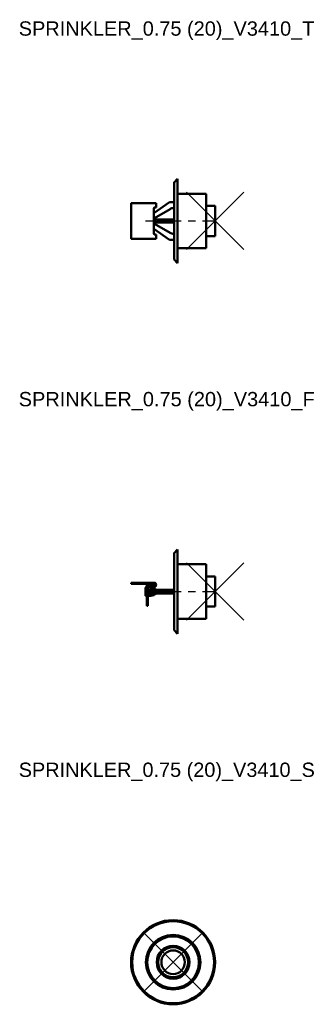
# Model space of a CAD drawing. Header units: inches. Extents: x 8.1 to 17.8, y 11.5 to 45.8.
import ezdxf

# ---------------------------------------------------------------- set-up
doc = ezdxf.new("R2010")
doc.units = ezdxf.units.IN
doc.header["$MEASUREMENT"] = 0
doc.header["$PDMODE"] = 3
doc.linetypes.add('CENTER', pattern=[2, 1.25, -0.25, 0.25, -0.25])
for name, color, linetype in [('CL', 1, 'CENTER'), ('NODES', 4, 'Continuous'), ('VIC_INFO', 30, 'Continuous')]:
    doc.layers.add(name, color=color, linetype=linetype)
doc.layers.add('REF', color=2, linetype='Continuous', true_color=0xffff00)
doc.layers.add('Visible (ANSI)', color=7, linetype='Continuous', lineweight=50)
doc.styles.get("Standard").update_dxf_attribs({"font": 'arial.ttf'})

# ---------------------------------------------------------------- blocks, each defined once
blk = doc.blocks.new('Sprinkler_NPT_RSW_0.75 (20)_V3410_T', base_point=(1.469, 0))
at = {"layer": 'CL'}
blk.add_line((-0.969, 0), (1.469, 0), dxfattribs=at)
at = {"layer": 'NODES'}
blk.add_point((1.469, 0), dxfattribs=at)
at = {"layer": 'Visible (ANSI)'}
for p, q in [((0.035, 1.347), (0.156, 1.469)), ((0.156, -1.469), (0.156, 1.469)), ((0.031, -1.339), (0.031, 1.339)), ((0.156, 0.953), (1.156, 0.953)), ((1.156, -0.953), (1.156, 0.953)), ((-1.469, -0.6), (-1.469, 0.6)), ((-1.444, 0.625), (-0.669, 0.625)), ((-0.126, 0.654), (-0.669, 0.276)), ((-0.594, 0.625), (-0.669, 0.625)), ((-0.669, 0.45), (-0.669, -0.45)), ((-0.656, 0.1), (-0.108, 0.417)), ((-0.644, 0.475), (-0.594, 0.475)), ((-0.594, 0.625), (-0.594, 0.475)), ((0.031, 0.656), (-0.119, 0.656)), ((0.017, 0.45), (0.031, 0.45)), ((1.469, 0.525), (1.156, 0.525)), ((1.469, 0.525), (1.469, -0.525)), ((-0.656, 0.078), (-0.669, 0.078)), ((-0.656, 0.078), (-0.656, 0.114)), ((-0.608, 0.072), (-0.656, 0.1)), ((-0.656, 0.078), (-0.656, -0.078)), ((-0.608, 0.072), (-0.608, -0.072)), ((-0.508, 0.05), (-0.579, 0.06)), ((0.031, 0.05), (-0.508, 0.05)), ((-0.508, 0.05), (-0.508, -0.05)), ((-0.669, -0.078), (-0.656, -0.078)), ((-0.669, -0.276), (-0.126, -0.654)), ((-0.608, -0.072), (-0.656, -0.1)), ((-0.656, -0.078), (-0.656, -0.114)), ((-0.108, -0.417), (-0.656, -0.1)), ((-0.508, -0.05), (-0.579, -0.06)), ((0.031, -0.05), (-0.508, -0.05)), ((-0.669, -0.625), (-1.444, -0.625)), ((-0.594, -0.625), (-0.669, -0.625)), ((-0.594, -0.475), (-0.644, -0.475)), ((-0.594, -0.475), (-0.594, -0.625)), ((-0.119, -0.656), (0.031, -0.656)), ((0.031, -0.45), (0.017, -0.45)), ((1.469, -0.525), (1.156, -0.525)), ((0.156, -0.953), (1.156, -0.953)), ((0.035, -1.347), (0.156, -1.469))]:
    blk.add_line(p, q, dxfattribs=at)
for centre, radius, start, end in [((0.044, 1.339), 0.0125, 135, 180), ((-1.444, 0.6), 0.025, 90, 180), ((-0.119, 0.644), 0.0125, 90, 124.8859), ((0.017, 0.2), 0.25, 90, 120), ((-0.583, 0.035), 0.025, 82.2316, 180), ((-0.583, -0.035), 0.025, 180, 277.7684), ((-1.444, -0.6), 0.025, 180, 270), ((-0.119, -0.644), 0.0125, 235.1141, 270), ((0.017, -0.2), 0.25, 240, 270), ((0.044, -1.339), 0.0125, 180, 225)]:
    blk.add_arc(centre, radius, start, end, dxfattribs=at)
for points, knots in [([(-0.644, 0.475), (-0.647, 0.475), (-0.65, 0.474), (-0.656, 0.472), (-0.659, 0.47), (-0.664, 0.465), (-0.666, 0.463), (-0.668, 0.456), (-0.669, 0.453), (-0.669, 0.45)], [-0.09689628, -0.09689628, -0.09689628, -0.09689628, -0.07238563, -0.07238563, -0.04787498, -0.04787498, -0.02393749, -0.02393749, 0, 0, 0, 0]), ([(-0.669, -0.45), (-0.669, -0.453), (-0.668, -0.456), (-0.666, -0.463), (-0.664, -0.465), (-0.659, -0.47), (-0.656, -0.472), (-0.65, -0.474), (-0.647, -0.475), (-0.644, -0.475)], [0.2001561, 0.2001561, 0.2001561, 0.2001561, 0.22409359, 0.22409359, 0.24803107, 0.24803107, 0.27254172, 0.27254172, 0.29705238, 0.29705238, 0.29705238, 0.29705238])]:
    blk.add_open_spline(points, degree=3, knots=knots, dxfattribs=at)
at = {"layer": 'VIC_INFO'}
for tag, p, flags in [('VIC_MARK', (0, 0), 1), ('VIC_AREA', (0, 0), 1), ('VIC_ZONE', (0, 0), 1), ('VIC_SEQUENCE', (0, 0), 1), ('SERVICE', (0, 0), 1), ('MANUFACTURER', (0, 0), 1), ('ENDCOND', (0, 0), 1), ('SIZE', (-0.619, -0.503), 9), ('SIZE_MM', (-0.619, -0.691), 9), ('UID', (0.231, -0.503), 9), ('DESC', (0.231, -0.683), 9), ('WGHT', (-0.619, -0.878), 9), ('P/N_1', (-0.619, -1.066), 9), ('USER_1', (0.231, -0.878), 9), ('USER_2', (0.231, -1.066), 9), ('P/N_2', (-0.619, -1.253), 9), ('PCS', (0.231, -1.253), 9), ('URL', (-0.618, -1.541), 9), ('STYLENO', (0.234, -1.514), 9)]:
    blk.add_attdef(tag, p, '', height=0.125, dxfattribs=dict(at, flags=flags))
blk = doc.blocks.new('Sprinkler_NPT_RSW_0.75 (20)_V3410_F', base_point=(1.469, 0))
at = {"layer": 'CL'}
blk.add_line((-0.969, 0), (1.469, 0), dxfattribs=at)
at = {"layer": 'NODES'}
blk.add_point((1.469, 0), dxfattribs=at)
at = {"layer": 'Visible (ANSI)'}
for p, q in [((0.035, 1.347), (0.156, 1.469)), ((0.156, -1.469), (0.156, 1.469)), ((0.031, -1.339), (0.031, 1.339)), ((0.156, 0.953), (1.156, 0.953)), ((1.156, -0.953), (1.156, 0.953)), ((1.469, 0.525), (1.156, 0.525)), ((1.469, 0.525), (1.469, -0.525)), ((-1.469, 0.312), (-1.444, 0.312)), ((-1.469, 0.312), (-1.469, 0.273)), ((-1.444, 0.273), (-1.469, 0.273)), ((-0.669, 0.312), (-1.444, 0.312)), ((-0.669, 0.273), (-1.444, 0.273)), ((-0.969, -0.125), (-0.969, 0.125)), ((-0.944, 0.15), (-0.919, 0.15)), ((-0.879, 0.225), (-0.919, 0.225)), ((-0.919, 0.225), (-0.919, 0.128)), ((-0.919, -0.087), (-0.919, 0.128)), ((-0.879, 0.225), (-0.879, 0.194)), ((-0.879, 0.128), (-0.879, -0.087)), ((-0.871, 0.15), (-0.779, 0.15)), ((-0.849, 0.052), (-0.849, 0)), ((-0.849, 0), (-0.849, -0.052)), ((-0.844, 0.203), (-0.669, 0.203)), ((-0.669, 0.163), (-0.844, 0.163)), ((-0.824, 0.062), (-0.837, 0.062)), ((-0.119, 0.062), (-0.824, 0.062)), ((-0.679, 0.123), (-0.779, 0.15)), ((-0.779, 0.085), (-0.779, 0.15)), ((-0.679, 0.123), (-0.679, 0.081)), ((-0.656, 0.1), (-0.679, 0.1)), ((-0.679, 0.062), (-0.679, 0.081)), ((-0.608, 0.072), (-0.656, 0.1)), ((-0.656, 0.1), (-0.656, 0.062)), ((-0.608, 0.072), (-0.608, 0.062)), ((0.031, 0.062), (-0.119, 0.062)), ((-0.944, -0.15), (-0.919, -0.15)), ((-0.919, -0.15), (-0.919, -0.087)), ((-0.919, -0.15), (-0.919, -0.184)), ((-0.919, -0.15), (-0.879, -0.15)), ((-0.919, -0.353), (-0.919, -0.184)), ((-0.879, -0.087), (-0.879, -0.15)), ((-0.879, -0.15), (-0.779, -0.15)), ((-0.879, -0.184), (-0.879, -0.15)), ((-0.879, -0.184), (-0.879, -0.353)), ((-0.837, -0.063), (-0.824, -0.063)), ((-0.824, -0.063), (-0.119, -0.063)), ((-0.779, -0.15), (-0.779, -0.085)), ((-0.679, -0.123), (-0.779, -0.15)), ((-0.679, -0.081), (-0.679, -0.063)), ((-0.679, -0.081), (-0.679, -0.123)), ((-0.656, -0.1), (-0.679, -0.1)), ((-0.656, -0.063), (-0.656, -0.1)), ((-0.608, -0.072), (-0.656, -0.1)), ((-0.608, -0.063), (-0.608, -0.072)), ((-0.119, -0.063), (0.031, -0.063)), ((-0.919, -0.383), (-0.919, -0.353)), ((-0.919, -0.383), (-0.919, -0.495)), ((-0.919, -0.495), (-0.879, -0.495)), ((-0.919, -0.495), (-0.919, -0.495)), ((-0.879, -0.353), (-0.879, -0.383)), ((-0.879, -0.495), (-0.879, -0.383)), ((-0.879, -0.495), (-0.879, -0.495)), ((1.469, -0.525), (1.156, -0.525)), ((0.156, -0.953), (1.156, -0.953)), ((0.035, -1.347), (0.156, -1.469))]:
    blk.add_line(p, q, dxfattribs=at)
for centre, radius, start, end in [((0.044, 1.339), 0.0125, 135, 180), ((-0.944, 0.125), 0.025, 90, 180), ((-0.844, 0.128), 0.075, 90, 180), ((-0.844, 0.128), 0.035, 90, 180), ((-0.669, 0.237), 0.075, 270, 90), ((-0.669, 0.237), 0.035, 270, 90), ((-0.944, -0.125), 0.025, 180, 270), ((0.044, -1.339), 0.0125, 180, 225)]:
    blk.add_arc(centre, radius, start, end, dxfattribs=at)
for points, knots in [([(-0.849, 0.052), (-0.849, 0.053), (-0.848, 0.055), (-0.847, 0.057), (-0.846, 0.059), (-0.844, 0.06), (-0.843, 0.061), (-0.84, 0.062), (-0.839, 0.062), (-0.837, 0.062)], [0, 0, 0, 0, 0.01220138, 0.01220138, 0.02344474, 0.02344474, 0.0343098, 0.0343098, 0.04661549, 0.04661549, 0.04661549, 0.04661549]), ([(-0.779, 0.085), (-0.779, 0.084), (-0.778, 0.083), (-0.777, 0.081), (-0.777, 0.08), (-0.774, 0.077), (-0.772, 0.076), (-0.765, 0.072), (-0.759, 0.071), (-0.737, 0.065), (-0.713, 0.062), (-0.685, 0.062)], [0, 0, 0, 0, 0.0100042, 0.0100042, 0.0213442, 0.0213442, 0.0398816, 0.0398816, 0.081794, 0.081794, 0.2158897, 0.2158897, 0.2158897, 0.2158897]), ([(-0.837, -0.063), (-0.839, -0.063), (-0.84, -0.062), (-0.843, -0.061), (-0.844, -0.06), (-0.846, -0.059), (-0.847, -0.057), (-0.848, -0.055), (-0.849, -0.053), (-0.849, -0.052)], [0, 0, 0, 0, 0.01246458, 0.01246458, 0.02356842, 0.02356842, 0.03448841, 0.03448841, 0.04673848, 0.04673848, 0.04673848, 0.04673848]), ([(-0.685, -0.063), (-0.7, -0.063), (-0.716, -0.063), (-0.744, -0.067), (-0.756, -0.069), (-0.768, -0.074), (-0.772, -0.076), (-0.776, -0.079), (-0.777, -0.08), (-0.778, -0.082), (-0.778, -0.083), (-0.779, -0.084), (-0.779, -0.085), (-0.779, -0.085)], [0, 0, 0, 0, 0.111664, 0.111664, 0.222896, 0.222896, 0.270228, 0.270228, 0.2889108, 0.2889108, 0.2974332, 0.2974332, 0.3058312, 0.3058312, 0.3058312, 0.3058312])]:
    blk.add_open_spline(points, degree=3, knots=knots, dxfattribs=at)
at = {"layer": 'VIC_INFO'}
for tag, p, flags in [('VIC_MARK', (0, 0), 1), ('VIC_AREA', (0, 0), 1), ('VIC_ZONE', (0, 0), 1), ('VIC_SEQUENCE', (0, 0), 1), ('SERVICE', (0, 0), 1), ('MANUFACTURER', (0, 0), 1), ('ENDCOND', (0, 0), 1), ('SIZE', (-0.619, -0.503), 9), ('SIZE_MM', (-0.619, -0.691), 9), ('UID', (0.231, -0.503), 9), ('DESC', (0.231, -0.683), 9), ('WGHT', (-0.619, -0.878), 9), ('P/N_1', (-0.619, -1.066), 9), ('USER_1', (0.231, -0.878), 9), ('USER_2', (0.231, -1.066), 9), ('P/N_2', (-0.619, -1.253), 9), ('PCS', (0.231, -1.253), 9), ('URL', (-0.618, -1.541), 9), ('STYLENO', (0.234, -1.514), 9)]:
    blk.add_attdef(tag, p, '', height=0.125, dxfattribs=dict(at, flags=flags))
blk = doc.blocks.new('Sprinkler_NPT_RSW_0.75 (20)_V3410_S', base_point=(0, 0))
at = {"layer": 'CL'}
blk.add_line((0, 0), (0, 0), dxfattribs=at)
at = {"layer": 'NODES'}
blk.add_point((0, 0), dxfattribs=at)
at = {"layer": 'Visible (ANSI)'}
for radius in [1.469, 1.433, 0.953, 0.928, 0.903, 0.575, 0.525, 0.412]:
    blk.add_circle((0, 0), radius, dxfattribs=at)
at = {"layer": 'VIC_INFO'}
for tag, p, flags in [('VIC_MARK', (0, 0), 1), ('VIC_AREA', (0, 0), 1), ('VIC_ZONE', (0, 0), 1), ('VIC_SEQUENCE', (0, 0), 1), ('SERVICE', (0, 0), 1), ('MANUFACTURER', (0, 0), 1), ('ENDCOND', (0, 0), 1), ('SIZE', (-0.619, -0.503), 9), ('SIZE_MM', (-0.619, -0.691), 9), ('UID', (0.231, -0.503), 9), ('DESC', (0.231, -0.683), 9), ('WGHT', (-0.619, -0.878), 9), ('P/N_1', (-0.619, -1.066), 9), ('USER_1', (0.231, -0.878), 9), ('USER_2', (0.231, -1.066), 9), ('P/N_2', (-0.619, -1.253), 9), ('PCS', (0.231, -1.253), 9), ('URL', (-0.618, -1.541), 9), ('STYLENO', (0.234, -1.514), 9)]:
    blk.add_attdef(tag, p, '', height=0.125, dxfattribs=dict(at, flags=flags))

msp = doc.modelspace()

# ---------------------------------------------------------------- block references
for name, p in [('Sprinkler_NPT_RSW_0.75 (20)_V3410_T', (14.969, 38.813)), ('Sprinkler_NPT_RSW_0.75 (20)_V3410_F', (14.969, 25.875)), ('Sprinkler_NPT_RSW_0.75 (20)_V3410_S', (13.5, 12.938))]:
    msp.add_blockref(name, p)

# ---------------------------------------------------------------- texts
at = {"layer": 'REF'}
for s, p in [('SPRINKLER_0.75 (20)_V3410_T', (8.1, 45.281)), ('SPRINKLER_0.75 (20)_V3410_F', (8.1, 32.344)), ('SPRINKLER_0.75 (20)_V3410_S', (8.1, 19.406))]:
    msp.add_text(s, height=0.5, dxfattribs=at).set_placement(p)

doc.saveas('drawing.dxf')
